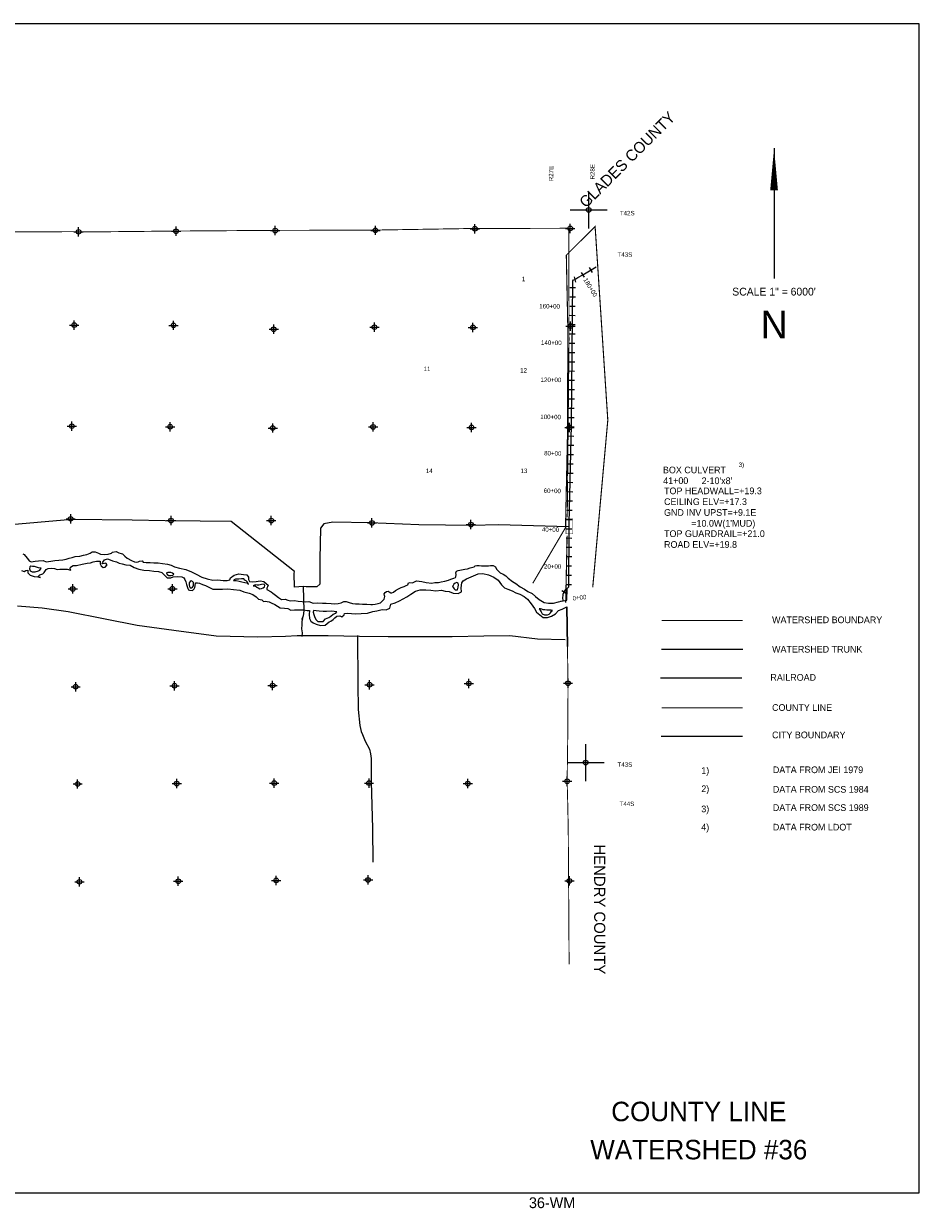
# Model space of a CAD drawing. Extents: x 237786 to 333786, y 833020 to 896850.
# Tile 3 of 3: x 285495 to 333786, y 833020 to 896850. Entities that reach past the tile are written whole.
import ezdxf
from ezdxf.enums import TextEntityAlignment as Align

# ---------------------------------------------------------------- set-up
doc = ezdxf.new("R2010")
doc.units = 0
doc.header["$LTSCALE"] = 800
doc.header["$PDMODE"] = 34
doc.header["$PDSIZE"] = 250
for name, pattern in [('DASHED', [0]), ('PHANTOM', [0]), ('STREAM', [0])]:
    doc.linetypes.add(name, pattern=pattern)
doc.layers.get('0').update_dxf_attribs({"linetype": 'CONTINUOUS'})
for name, color, linetype in [('BORDER', 1, 'CONTINUOUS'), ('CITY', 14, 'DASHED'), ('COUNTY', 15, 'PHANTOM'), ('MAJROADS', 9, 'CONTINUOUS'), ('RR', 13, 'CONTINUOUS'), ('SEC', 2, 'CONTINUOUS'), ('STATIONS', 7, 'CONTINUOUS'), ('STRUCTTEXT', 7, 'CONTINUOUS'), ('STRUCTURES', 10, 'CONTINUOUS'), ('TEXT', 7, 'CONTINUOUS'), ('TRUNKS', 5, 'STREAM'), ('WATER', 4, 'CONTINUOUS'), ('WSHEDS', 3, 'CONTINUOUS')]:
    doc.layers.add(name, color=color, linetype=linetype)

# ---------------------------------------------------------------- blocks, each defined once
blk = doc.blocks.new('TICK')
at = {"color": 0}
for points in [[(500, 0), (500, 1000)], [(0, 500), (1000, 500)]]:
    blk.add_lwpolyline(points, dxfattribs=at)
blk.add_point((500, 500), dxfattribs=at)
blk = doc.blocks.new('LEGEND')
at = {"layer": 'CITY', "color": 0}
blk.add_lwpolyline([(-5369, -6262), (-980, -6262)], dxfattribs=at)
at = {"layer": 'COUNTY', "color": 0, "const_width": 50}
blk.add_lwpolyline([(-980, -4741), (-5350, -4743)], dxfattribs=at)
at = {"layer": 'RR', "color": 0}
blk.add_lwpolyline([(-5408, -3135), (-1028, -3135)], dxfattribs=at)
at = {"layer": 'TRUNKS', "color": 0}
blk.add_lwpolyline([(-5357, -1579), (-968, -1579)], dxfattribs=at)
at = {"layer": 'WSHEDS', "color": 0, "const_width": 60}
blk.add_lwpolyline([(-5350, -34), (-980, -34)], dxfattribs=at)
at = {"layer": 'TEXT', "color": 0}
for s, p in [('WATERSHED BOUNDARY', (607, -181)), ('WATERSHED TRUNK', (607, -1765)), ('RAILROAD', (516, -3283)), ('COUNTY LINE', (606, -4906)), ('CITY BOUNDARY', (606, -6382)), ('1)', (-3211, -8303)), ('DATA FROM JEI 1979', (649, -8262)), ('2)', (-3211, -9286)), ('DATA FROM SCS 1984', (649, -9315)), ('3)', (-3211, -10369)), ('DATA FROM SCS 1989', (649, -10298)), ('4)', (-3211, -11352)), ('DATA FROM LDOT', (649, -11352))]:
    blk.add_text(s, height=360, dxfattribs=at).set_placement(p)
blk = doc.blocks.new('BOX')
at = {"layer": 'STRUCTURES', "color": 0, "const_width": 20}
blk.add_lwpolyline([(-377, -171), (433, -171), (433, 189), (-377, 189)], close=True, dxfattribs=at)

msp = doc.modelspace()

# ---------------------------------------------------------------- linework, layer by layer
at = {"layer": 'BORDER', "color": 0}
msp.add_lwpolyline([(237786, 833850), (333786, 833850), (333786, 896850), (237786, 896850)], close=True, dxfattribs=at)
at = {"layer": 'COUNTY', "color": 0}
msp.add_line((314814, 863285), (314781, 865425), dxfattribs=at)
for points, const_width in [([(314888, 885827), (309574, 885814), (304211, 885726), (298807, 885713), (293461, 885675), (288984, 885630), (288208, 885645), (282929, 885623), (278920, 885606), (277966, 885592), (277594, 885590), (272402, 885786), (266950, 885917), (261647, 885912), (256329, 886000), (251194, 886003), (245934, 886091), (240641, 886112), (240408, 886113)], 50), ([(314804, 870252), (314845, 874341), (314900, 879803), (314888, 885827)], 50), ([(314718, 865650), (314791, 868979), (314794, 869268)], 60), ([(314814, 863285), (314844, 861312), (314838, 859025), (314798, 856034), (314832, 854720), (314858, 853404), (314904, 846162)], 50)]:
    msp.add_lwpolyline(points, dxfattribs=dict(at, const_width=const_width))
at = {"layer": 'MAJROADS', "color": 0}
for points in [[(314876, 869748), (311098, 869852), (309673, 869804), (306808, 869842), (304161, 869954), (302159, 869994), (301680, 869898), (301503, 869664), (301465, 867989), (301457, 866908), (301463, 866656), (301295, 866507), (300725, 866511), (300557, 866521), (300105, 866491), (300077, 867220), (300103, 867337), (296687, 870036), (295020, 870048), (293127, 870062), (291350, 870093), (288100, 870142), (282935, 869678)], [(300557, 866521), (300598, 865213), (300571, 864937), (300485, 864753), (300485, 864753)], [(285158, 865477), (286499, 865373), (287889, 865184), (289897, 864781), (291620, 864439), (293588, 864170), (295882, 863865), (298128, 863811), (299620, 863857), (300249, 863884), (301909, 863887), (303602, 863846), (305152, 863833), (306703, 863827), (308606, 863835), (310308, 863862), (311700, 863892), (313207, 863702), (314698, 863664)], [(300485, 864753), (300528, 864803), (300493, 864644), (300500, 864468), (300482, 864251), (300505, 864024), (300487, 863823)], [(303494, 863882), (303508, 861259), (303532, 859893), (303618, 859038), (303691, 858719), (303765, 858551), (303905, 858198), (304144, 857752), (304193, 857517), (304233, 857265), (304223, 856000), (304297, 853478), (304318, 851666)]]:
    msp.add_lwpolyline(points, dxfattribs=at)
at = {"layer": 'SEC', "color": 0}
for p in [(304461, 885716), (309824, 885804), (314963, 885817), (288458, 885635), (293711, 885666), (299057, 885704), (288221, 880610), (293575, 880597), (298978, 880384), (304408, 880497), (309719, 880485), (314973, 880557), (288091, 875164), (293394, 875135), (298924, 875064), (304337, 875126), (309640, 875098), (314918, 875094), (288030, 870171), (293442, 870075), (298846, 870079), (304275, 869949), (309612, 869861), (288144, 866392), (293515, 866404), (288300, 861121), (293629, 861176), (298916, 861189), (304144, 861228), (309498, 861299), (314844, 861312), (288405, 855884), (293751, 855905), (299004, 855935), (304115, 855932), (309444, 855904), (314798, 856034), (288502, 850613), (293831, 850643), (299110, 850690), (304062, 850713), (314920, 850662)]:
    msp.add_point(p, dxfattribs=at)
at = {"layer": 'STATIONS', "color": 0}
for p, q in [((315562, 883450), (315718, 883194)), ((315994, 883705), (316147, 883447)), ((315174, 883210), (315248, 882919)), ((314942, 882137), (315241, 882134)), ((314946, 882637), (315246, 882634)), ((314937, 881637), (315237, 881635)), ((314932, 881137), (315232, 881135)), ((314927, 880637), (315227, 880635)), ((314918, 879637), (315218, 879635)), ((314922, 880137), (315222, 880135)), ((314913, 879137), (315213, 879135)), ((314908, 878638), (315208, 878635)), ((314903, 878138), (315203, 878135)), ((314894, 877138), (315194, 877135)), ((314898, 877638), (315198, 877635)), ((314889, 876638), (315189, 876635)), ((314884, 876138), (315184, 876135)), ((314873, 875140), (315173, 875133)), ((314879, 875638), (315179, 875635)), ((314862, 874640), (315162, 874633)), ((314851, 874140), (315151, 874133)), ((314840, 873640), (315140, 873633)), ((314818, 872640), (315118, 872634)), ((314829, 873140), (315129, 873133)), ((314807, 872140), (315107, 872134)), ((314796, 871640), (315096, 871634)), ((314785, 871141), (315085, 871134)), ((314762, 870141), (315062, 870134)), ((314774, 870641), (315073, 870634)), ((314755, 869639), (315055, 869636)), ((314751, 869139), (315051, 869136)), ((314743, 868139), (315043, 868136)), ((314747, 868639), (315047, 868636)), ((314739, 867639), (315039, 867636)), ((314735, 867139), (315035, 867136)), ((314511, 866314), (314766, 866155)), ((314731, 866639), (315031, 866636)), ((314434, 865733), (314732, 865764))]:
    msp.add_line(p, q, dxfattribs=at)
at = {"layer": 'TEXT', "color": 0}
msp.add_line((325954, 890149), (325954, 883125), dxfattribs=at)
msp.add_lwpolyline([(325954, 890149, 0, 416, 0), (325954, 887874, 416, 416, 0)], format="xyseb", dxfattribs=at)
at = {"layer": 'TRUNKS', "color": 0}
msp.add_lwpolyline([(314583, 865748), (314564, 865928), (314578, 866036), (314585, 866114), (314622, 866208), (314669, 866283), (314726, 866357), (314781, 866407), (314840, 866446), (314880, 866503), (314906, 869735), (314907, 869911), (315025, 875235), (315100, 883003), (315139, 883046), (315216, 883066), (315383, 883166), (315649, 883327), (316357, 883745)], dxfattribs=at)
at = {"layer": 'WATER', "color": 0}
for points in [[(285444, 868284), (285520, 868258), (285594, 868166), (285702, 868031), (285785, 867913), (285894, 867854), (286112, 867886), (286288, 867910), (286547, 867925), (286714, 867857), (286966, 867897), (287175, 867921), (287385, 867936), (287602, 867960), (287787, 868000), (287955, 868058), (288114, 868090), (288280, 868133), (288531, 868165), (288724, 868206), (288900, 868255), (289076, 868320), (289194, 868387), (289345, 868386), (289529, 868326), (289645, 868266), (289855, 868248), (290056, 868272), (290224, 868313), (290283, 868379), (290475, 868412), (290626, 868335), (290751, 868301), (290818, 868284), (290943, 868166), (291068, 868048), (291301, 867929), (291468, 867861), (291577, 867835), (291661, 867851), (291737, 867893), (291879, 867908), (291946, 867841), (292096, 867815), (292314, 867813), (292515, 867795), (292741, 867794), (292984, 867767), (293251, 867732), (293452, 867672), (293627, 867587), (293895, 867518), (294237, 867432), (294546, 867313), (294797, 867194), (295106, 867033), (295381, 866931), (295691, 866870), (295967, 866876), (296243, 866841), (296461, 866840), (296604, 866881), (296638, 866998), (296848, 867130), (297092, 867204), (297351, 867177), (297535, 867159), (297610, 867025), (297625, 866899), (297667, 866790), (297809, 866772), (298035, 866787), (298245, 866828), (298437, 866801), (298570, 866692), (298670, 866591), (298636, 866499), (298611, 866440), (298610, 866365), (298836, 866236), (298936, 866160), (299069, 866051), (299227, 865941), (299402, 865831), (299595, 865838), (299745, 865787), (299888, 865761), (300089, 865768), (300298, 865733), (300515, 865715), (300674, 865697), (300875, 865712), (301109, 865635), (301360, 865642), (301603, 865632), (301812, 865631), (302072, 865612), (302264, 865594), (302449, 865601), (302608, 865642), (302751, 865717), (302885, 865724), (303043, 865665), (303219, 865605), (303378, 865587), (303579, 865586), (303763, 865576), (303989, 865575), (304215, 865548), (304299, 865556), (304449, 865572), (304617, 865612), (304726, 865645), (304929, 865837), (304972, 865979), (304956, 866047), (304939, 866122), (304990, 866197), (305058, 866255), (305141, 866271), (305200, 866229), (305283, 866178), (305350, 866178), (305443, 866228), (305535, 866302), (305703, 866393), (305846, 866468), (306006, 866525), (306115, 866575), (306216, 866608), (306241, 866725), (306317, 866733), (306459, 866723), (306568, 866773), (306669, 866839), (306812, 866821), (306970, 866787), (307205, 866735), (307497, 866700), (307665, 866740), (307866, 866739), (308009, 866780), (308210, 866804), (308403, 866861), (308529, 866919), (308697, 866976), (308772, 867009), (308798, 867043), (308807, 867168), (308791, 867269), (308833, 867352), (308917, 867394), (309110, 867418), (309286, 867450), (309420, 867474), (309563, 867532), (309714, 867564), (309790, 867589), (309832, 867631), (309932, 867663), (310050, 867654), (310175, 867645), (310368, 867644), (310552, 867643), (310661, 867659), (310803, 867658), (310937, 867581), (310986, 867464), (311078, 867363), (311186, 867270), (311353, 867185), (311486, 867100), (311619, 866974), (311853, 866788), (312036, 866678), (312270, 866509), (312503, 866374), (312678, 866263), (312904, 866153), (313087, 865993), (313287, 865832), (313562, 865663), (313796, 865620), (314064, 865618), (314333, 865691), (314551, 865749), (314777, 865789), (314791, 866403)], [(285372, 867379), (285514, 867337), (285606, 867395), (285715, 867411), (285723, 867260), (285848, 867134), (286065, 867065), (286266, 867039), (286403, 867005), (286266, 867039), (286367, 867156), (286367, 867156), (286535, 867213), (286594, 867280), (286679, 867380), (286713, 867447), (286813, 867496), (287015, 867512), (287157, 867486), (287307, 867443), (287450, 867467), (287575, 867458), (287710, 867466), (287844, 867465), (288044, 867413), (287994, 867472), (288020, 867564), (288163, 867664), (288347, 867663), (288641, 867728), (288918, 867777), (289102, 867809), (289245, 867850), (289429, 867882), (289614, 867890), (289621, 867739), (289679, 867630), (289788, 867554), (289897, 867561), (289998, 867695), (289931, 867779), (289848, 867763), (289730, 867738), (289756, 867830), (289849, 867955), (290008, 868013), (290159, 867953), (290284, 867902), (290493, 867851), (290644, 867791), (290802, 867748), (291003, 867689), (291229, 867670), (291446, 867552), (291697, 867467), (291965, 867398), (292283, 867388), (292517, 867344), (292769, 867334), (292936, 867283), (293044, 867165), (293136, 867073), (293227, 866988), (293437, 866987), (293554, 867053), (293806, 867068), (294015, 867050), (294132, 866999), (294190, 866899), (294231, 866773), (294281, 866630), (294338, 866420), (294379, 866353), (294429, 866319), (294597, 866310), (294681, 866393), (294724, 866476), (294733, 866569), (294767, 866728), (294876, 866718), (294976, 866701), (295143, 866625), (295302, 866582), (295686, 866387), (296214, 866375), (296499, 866399), (296801, 866363), (297144, 866336), (297369, 866243), (297645, 866157), (297846, 866089), (298030, 865970), (298154, 865836), (298330, 865801), (298422, 865725), (298514, 865733), (298723, 865698), (298840, 865639), (299041, 865562), (299183, 865469), (299316, 865376), (299550, 865350), (299735, 865332), (299902, 865255), (300094, 865263), (300312, 865261), (300580, 865260), (300773, 865233), (300915, 865233), (300889, 865023), (300913, 864797), (300987, 864662), (301112, 864561), (301271, 864493), (301497, 864425), (301748, 864448), (301858, 864540), (301975, 864623), (302059, 864664), (302186, 864747), (302278, 864831), (302379, 864930), (302547, 864946), (302647, 864895), (302774, 864995), (302799, 865079), (302975, 865086), (303168, 865076), (303411, 865058), (303687, 865073), (304031, 865088), (304316, 865170), (304543, 865219), (304828, 865284), (305045, 865266), (305230, 865349), (305290, 865575), (305525, 865640), (305752, 865748), (306147, 865963), (306366, 866104), (306626, 866278), (306878, 866352), (307171, 866351), (307448, 866332), (307716, 866289), (308026, 866320), (308227, 866277), (308444, 866251), (308645, 866174), (308913, 866147), (309098, 866238), (309090, 866448), (309117, 866724), (309185, 866824), (309370, 866940), (309630, 867048), (310000, 867205), (310251, 867220), (310561, 867159), (310853, 867032), (311070, 866871), (311253, 866619), (311419, 866450), (311603, 866374), (311837, 866289), (312038, 866187), (312255, 866119), (312480, 865983), (312655, 865840), (312863, 865587), (313029, 865343), (313145, 865133), (313320, 864998), (313504, 864846), (313747, 864853), (313948, 864927), (314175, 865060), (314336, 865226), (314537, 865301), (314781, 865425), (314814, 863285)], [(309932, 867663), (310368, 867644)]]:
    msp.add_lwpolyline(points, dxfattribs=at)
for points in [[(286432, 867505), (286298, 867531), (286181, 867566), (286072, 867600), (285963, 867601), (285880, 867618), (285821, 867593), (285812, 867476), (285853, 867367), (285953, 867308), (286121, 867323), (286288, 867364), (286364, 867405)], [(293591, 867196), (293516, 867247), (293424, 867273), (293332, 867282), (293265, 867282), (293198, 867266), (293239, 867174), (293322, 867123), (293439, 867114), (293540, 867130)], [(294526, 866822), (294476, 866788), (294417, 866730), (294416, 866621), (294440, 866521), (294465, 866462), (294549, 866461), (294599, 866494), (294650, 866569), (294651, 866653), (294643, 866745), (294601, 866796)], [(296805, 866848), (296947, 866847), (297123, 866804), (297265, 866778), (297415, 866743), (297532, 866725), (297624, 866641), (297566, 866750), (297500, 866826), (297425, 866869), (297366, 866936), (297232, 866937), (297090, 866921), (296973, 866922), (296922, 866914), (296847, 866881)], [(297875, 866556), (297984, 866563), (298075, 866496), (298142, 866445), (298225, 866402), (298318, 866410), (298402, 866451), (298477, 866510), (298495, 866585), (298462, 866644), (298311, 866628), (298168, 866595), (298084, 866604), (297984, 866613)], [(308856, 866740), (308764, 866698), (308697, 866657), (308671, 866607), (308646, 866582), (308620, 866565), (308628, 866498), (308712, 866406), (308761, 866347), (308879, 866354), (308913, 866480), (308931, 866614), (308923, 866697)], [(302388, 865159), (302086, 865187), (301827, 865180), (301643, 865181), (301425, 865191), (301266, 865209), (301115, 865235), (301106, 865143), (301139, 865017), (301188, 864858), (301271, 864732), (301362, 864647), (301547, 864637), (301647, 864645), (301774, 864787), (301950, 864861), (302051, 864927), (302186, 865035), (302329, 865084)], [(313294, 865327), (313344, 865243), (313402, 865167), (313451, 865058), (313568, 864999), (313744, 865006), (313836, 865030), (313895, 865105), (313963, 865189), (314014, 865239), (313938, 865256), (313821, 865257), (313695, 865257), (313603, 865275), (313503, 865259), (313428, 865301), (313361, 865318)]]:
    msp.add_lwpolyline(points, close=True, dxfattribs=at)
at = {"layer": 'WSHEDS', "color": 0, "const_width": 60}
msp.add_lwpolyline([(312945, 866698), (314710, 869698), (314824, 875079), (314833, 880539), (314753, 884377), (316306, 885924), (316990, 875489), (316178, 866481)], dxfattribs=at)

# ---------------------------------------------------------------- block references
at = {"color": 0, "xscale": 2, "yscale": 2, "zscale": 2}
for p in [(314963, 885817), (314798, 856034)]:
    msp.add_blockref('TICK', p, dxfattribs=at)
at = {"layer": 'STRUCTTEXT', "color": 0}
msp.add_blockref('LEGEND', (325241, 864730), dxfattribs=at)
at = {"layer": 'STRUCTURES', "color": 0, "rotation": 90}
msp.add_blockref('BOX', (314926, 869745), dxfattribs=at)

# ---------------------------------------------------------------- texts
at = {"layer": 'STATIONS', "color": 0}
for s, rotation, p in [('180+00', 301.23926, (315953, 882580)), ('160+00', 359.45133, (313851, 881504)), ('140+00', 359.45133, (313944, 879541)), ('120+00', 359.45133, (313925, 877541)), ('100+00', 359.45133, (313906, 875541)), ('80+00', 358.73007, (314020, 873582)), ('60+00', 358.73007, (313994, 871560)), ('40+00', 359.53279, (313899, 869471)), ('20+00', 359.53279, (314014, 867484)), ('0+00', 5.90605, (315476, 865807))]:
    msp.add_text(s, height=240, rotation=rotation, dxfattribs=at).set_placement(p, align=Align.CENTER)
at = {"layer": 'STRUCTTEXT', "color": 0}
for s, height, p in [('3)', 240, (324044, 872965)), ('BOX CULVERT', 360, (319964, 872625)), ('41+00', 360, (319978, 872046)), ("2-10'x8'", 360, (322047, 872040)), ('TOP HEADWALL=+19.3', 360, (320023, 871498)), ('CEILING ELV=+17.3', 360, (320023, 870916)), ('GND INV UPST=+9.1E', 360, (320023, 870333)), ("           =10.0W(1'MUD)", 360, (320023, 869750)), ('TOP GUARDRAIL=+21.0', 360, (320023, 869191)), ('ROAD ELV=+19.8', 360, (320023, 868609))]:
    msp.add_text(s, height=height, dxfattribs=at).set_placement(p)
at = {"layer": 'TEXT', "color": 0}
for s, height, rotation, p in [('GLADES COUNTY', 600, 45, (315819, 886884)), ('R28E', 240, 90, (316283, 888459)), ('R27E', 240, 90, (314051, 888359)), ('HENDRY COUNTY', 600, 270, (316254, 852627))]:
    msp.add_text(s, height=height, rotation=rotation, dxfattribs=at).set_placement(p)
for s, p in [('T42S', (317643, 886524)), ('T43S', (317517, 884291)), ('T43S', (317515, 856809)), ('T44S', (317627, 854695))]:
    msp.add_text(s, height=240, dxfattribs=at).set_placement(p)
for s, height, p in [('1', 240, (312450, 882976)), ('SCALE 1" = 6000\'', 419.58, (325952, 882203)), ('N', 1498, (325961, 879890)), ('11', 240, (307244, 878128)), ('12', 240, (312450, 878054)), ('14', 240, (307363, 872639)), ('13', 240, (312465, 872639)), ('COUNTY LINE', 1050, (321895, 837713)), ('WATERSHED #36', 1050, (321895, 835657)), ('36-WM', 580, (313986, 833030))]:
    msp.add_text(s, height=height, dxfattribs=at).set_placement(p, align=Align.CENTER)

doc.saveas('drawing.dxf')
